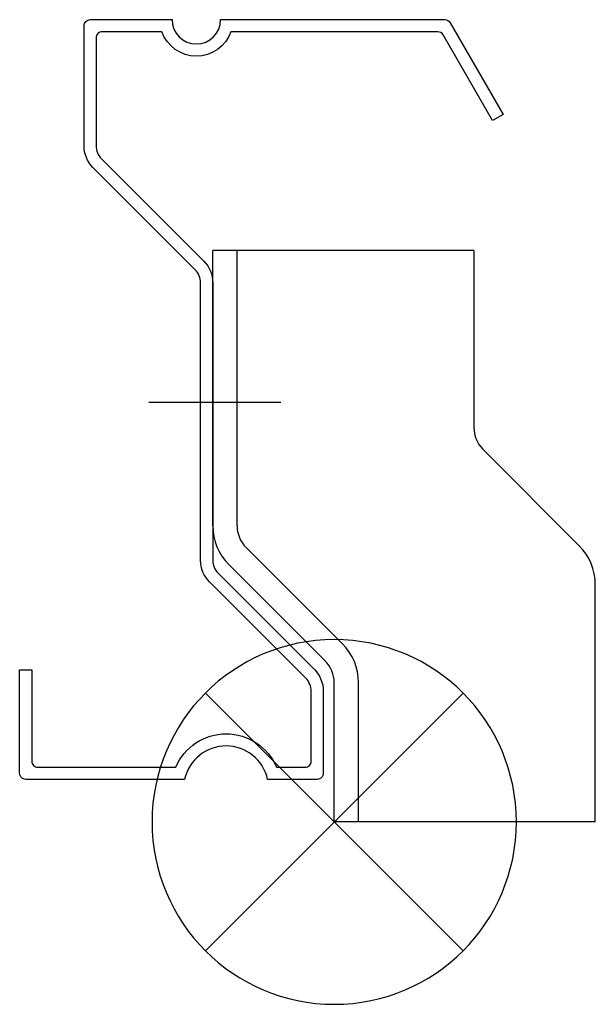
# Model space of a CAD drawing. Extents: x -204 to -109, y -1310 to -1148.
import ezdxf

# ---------------------------------------------------------------- set-up
doc = ezdxf.new("R2010")
doc.units = 0
doc.header["$LTSCALE"] = 100
doc.header["$MEASUREMENT"] = 0
doc.layers.get('0').update_dxf_attribs({"linetype": 'CONTINUOUS'})

# ---------------------------------------------------------------- blocks, each defined once
blk = doc.blocks.new('125WC')
at = {"color": 255}
for p, q in [((-20, 48.73), (-20, 94)), ((23, 94), (-20, 94)), ((-16, 48.73), (-16, 94)), ((23, 94), (23, 64.88)), ((-8.79, 69), (-30.52, 69)), ((40.36, 45.45), (24.46, 61.35)), ((1.36, 29.29), (-14.54, 45.19)), ((-1.46, 26.46), (-17.36, 42.36)), ((43, 0), (43, 39.08)), ((0, 0), (0, 22.93)), ((4, 0), (4, 22.93)), ((43, 0), (0, 0))]:
    blk.add_line(p, q, dxfattribs=at)
for centre, radius, start, end in [((28, 64.88), 5, 180, 225), ((-11, 48.73), 9, 180, 225), ((-11, 48.73), 5, 180, 225), ((34, 39.08), 9, 0, 45), ((-5, 22.93), 9, 0, 45), ((-5, 22.93), 5, 360, 45)]:
    blk.add_arc(centre, radius, start, end, dxfattribs=at)
blk = doc.blocks.new('SOP')
at = {"color": 6}
for p, q in [((-7.071, 7.071), (7.071, -7.071)), ((7.071, 7.071), (-7.071, -7.071))]:
    blk.add_line(p, q, dxfattribs=at)
blk.add_circle((0, 0), 10, dxfattribs=at)

msp = doc.modelspace()

# ---------------------------------------------------------------- linework, layer by layer
at = {"color": 255}
msp.add_lwpolyline([(-203.66, -1272.49), (-203.66, -1255.49), (-201.66, -1255.49), (-201.66, -1270.49, 0.414214), (-200.66, -1271.49), (-177.95, -1271.49, -0.663325), (-161.37, -1271.49), (-156.66, -1271.49, 0.414214), (-155.66, -1270.49), (-155.66, -1258.97, 0.198912), (-156.54, -1256.84), (-172.39, -1240.99, -0.198912), (-173.86, -1237.45), (-173.86, -1191.77, 0.198912), (-174.74, -1189.64), (-191.59, -1172.79, -0.198912), (-193.06, -1169.25), (-193.06, -1149.49, -0.414214), (-192.06, -1148.49), (-178.56, -1148.49, 1), (-170.56, -1148.49), (-133.64, -1148.49, -0.267949), (-132.77, -1148.99), (-124.06, -1164.08), (-125.79, -1165.08), (-133.92, -1150.99, 0.267949), (-134.79, -1150.49), (-168.9, -1150.49, -0.707107), (-180.22, -1150.49), (-190.06, -1150.49, 0.414214), (-191.06, -1151.49), (-191.06, -1169.25, 0.198912), (-190.18, -1171.37), (-173.32, -1188.23, -0.198912), (-171.86, -1191.77), (-171.86, -1237.45, 0.198912), (-170.98, -1239.57), (-155.12, -1255.43, -0.198912), (-153.66, -1258.97), (-153.66, -1272.49, -0.414214), (-154.66, -1273.49), (-162.82, -1273.49, 0.8044), (-176.5, -1273.49), (-202.66, -1273.49, -0.414214)], format="xyb", close=True, dxfattribs=at)

# ---------------------------------------------------------------- block references
msp.add_blockref('125WC', (-151.86, -1280.49))
at = {"xscale": -3, "yscale": 3, "zscale": 3}
msp.add_blockref('SOP', (-151.86, -1280.49), dxfattribs=at)

doc.saveas('drawing.dxf')
